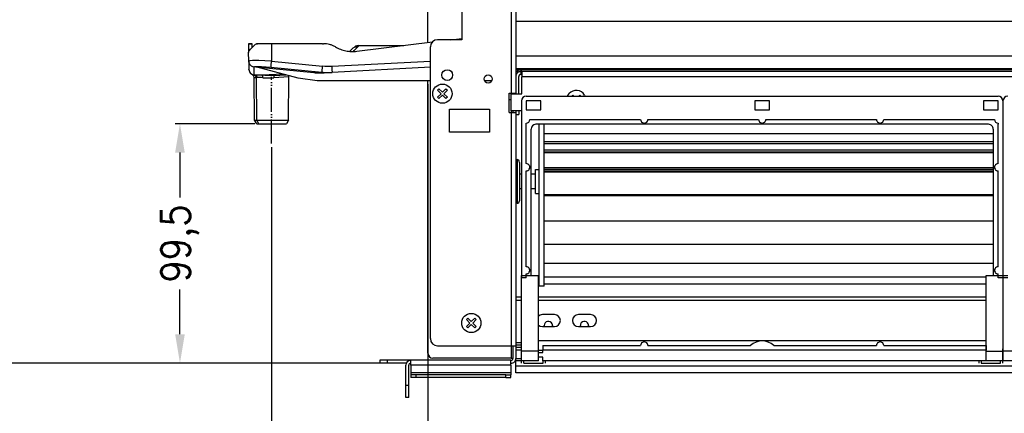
# Model space of a CAD drawing. Header units: inches. Extents: x -626 to 4489, y 2807 to 4201.
# Tile 32 of 52: x 2574 to 2983, y 3382 to 3546. Entities that reach past the tile are written whole.
import ezdxf

# ---------------------------------------------------------------- set-up
doc = ezdxf.new("R2010")
doc.units = ezdxf.units.IN
doc.linetypes.add('PHANTOM', pattern=[13, 10, -1, 0, -1, 0, -1])
doc.layers.add('1', color=7, linetype='Continuous')
doc.styles.add('CONVERTER_11', font='txt.shx', dxfattribs={"width": 0.9})
doc.dimstyles.new('ME10_DIM_33', dxfattribs={"dimtxt": 12, "dimasz": 12, "dimexe": 2, "dimexo": 1.5, "dimgap": 2, "dimtad": 1, "dimdsep": 46, "dimtxsty": 'CONVERTER_11', "dimsah": 1, "dimcen": 0.09, "dimclrd": 2, "dimclre": 2, "dimclrt": 2, "dimadec": 0, "dimazin": 0, "dimtfac": 1, "dimtdec": 4, "dimtofl": 0, "dimtmove": 0, "dimatfit": 0, "dimfxl": 1, "dimtolj": 1, "dimtzin": 0, "dimarcsym": 0})
doc.dimstyles.new('ME10_DIM_34', dxfattribs={"dimtxt": 12, "dimasz": 12, "dimexe": 2, "dimexo": 1.5, "dimgap": 2, "dimtad": 1, "dimdsep": 46, "dimtxsty": 'CONVERTER_11', "dimsah": 1, "dimcen": 0.09, "dimclrd": 2, "dimclre": 2, "dimclrt": 2, "dimadec": 0, "dimazin": 0, "dimtfac": 1, "dimtdec": 4, "dimtofl": 0, "dimtmove": 0, "dimatfit": 0, "dimfxl": 1, "dimtolj": 1, "dimtzin": 0, "dimarcsym": 0})
doc.dimstyles.new('ME10_DIM_35', dxfattribs={"dimtxt": 12, "dimasz": 12, "dimexe": 2, "dimexo": 1.5, "dimgap": 2, "dimtad": 1, "dimdsep": 46, "dimtxsty": 'CONVERTER_11', "dimsah": 1, "dimcen": 0.09, "dimclrd": 2, "dimclre": 2, "dimclrt": 2, "dimadec": 0, "dimazin": 0, "dimtfac": 1, "dimtdec": 4, "dimtofl": 0, "dimtmove": 0, "dimatfit": 0, "dimfxl": 1, "dimtolj": 1, "dimtzin": 0, "dimarcsym": 0})
doc.dimstyles.new('ME10_DIM_36', dxfattribs={"dimtxt": 12, "dimasz": 12, "dimexe": 2, "dimexo": 1.5, "dimgap": 2, "dimtad": 1, "dimdsep": 46, "dimtxsty": 'CONVERTER_11', "dimsah": 1, "dimcen": 0.09, "dimclrd": 2, "dimclre": 2, "dimclrt": 2, "dimadec": 0, "dimazin": 0, "dimtfac": 1, "dimtdec": 4, "dimtofl": 0, "dimtmove": 0, "dimatfit": 0, "dimfxl": 1, "dimtolj": 1, "dimtzin": 0, "dimarcsym": 0})
doc.dimstyles.new('ME10_DIM_37', dxfattribs={"dimtxt": 12, "dimasz": 12, "dimexe": 2, "dimexo": 1.5, "dimgap": 2, "dimtad": 1, "dimdsep": 46, "dimtxsty": 'CONVERTER_11', "dimsah": 1, "dimcen": 0.09, "dimclrd": 2, "dimclre": 2, "dimclrt": 2, "dimadec": 0, "dimazin": 0, "dimtfac": 1, "dimtdec": 4, "dimtofl": 0, "dimtmove": 0, "dimatfit": 0, "dimfxl": 1, "dimtolj": 1, "dimtzin": 0, "dimarcsym": 0})
doc.dimstyles.new('ME10_DIM_38', dxfattribs={"dimtxt": 12, "dimasz": 12, "dimexe": 2, "dimexo": 1.5, "dimgap": 2, "dimtad": 1, "dimdsep": 46, "dimtxsty": 'CONVERTER_11', "dimsah": 1, "dimcen": 0.09, "dimclrd": 2, "dimclre": 2, "dimclrt": 2, "dimadec": 0, "dimazin": 0, "dimtfac": 1, "dimtdec": 4, "dimtofl": 0, "dimtmove": 0, "dimatfit": 0, "dimfxl": 1, "dimtolj": 1, "dimtzin": 0, "dimarcsym": 0})

# ---------------------------------------------------------------- blocks, each defined once
blk = doc.blocks.new('*D100')
at = {"layer": '1', "color": 3, "lineweight": -2, "transparency": 16777216}
for p, q in [((2459.59, 3964.24), (2310.06, 3964.24)), ((2312.06, 3952.24), (2312.06, 3700)), ((2312.06, 3414.97), (2312.06, 3667.2)), ((2725.05, 3402.97), (2310.06, 3402.97))]:
    blk.add_line(p, q, dxfattribs=at)
at = {"layer": '1', "color": 3, "transparency": 16777216}
for points in [[(2310.06, 3952.24), (2314.06, 3952.24), (2312.06, 3964.24)], [(2310.06, 3414.97), (2314.06, 3414.97), (2312.06, 3402.97)]]:
    blk.add_solid(points, dxfattribs=at)
at = {"layer": 'Defpoints', "color": 0, "transparency": 16777216}
for p in [(2312.06, 3964.24), (2461.09, 3964.24), (2726.55, 3402.97)]:
    blk.add_point(p, dxfattribs=at)
at = {"layer": '1', "color": 3, "transparency": 16777216, "insert": (2312.06, 3683.6), "char_height": 12, "attachment_point": 5, "rotation": 90, "style": 'CONVERTER_11'}
blk.add_mtext('\\A1;558', dxfattribs=at)
blk = doc.blocks.new('*D101')
at = {"layer": '1', "color": 3, "lineweight": -2, "transparency": 16777216}
for p, q in [((2459.7, 3920.89), (2350.73, 3920.89)), ((2352.73, 3908.89), (2352.73, 3676.53)), ((2352.73, 3414.97), (2352.73, 3647.33)), ((2725.05, 3402.97), (2350.73, 3402.97))]:
    blk.add_line(p, q, dxfattribs=at)
at = {"layer": '1', "color": 3, "transparency": 16777216}
for points in [[(2350.73, 3908.89), (2354.73, 3908.89), (2352.73, 3920.89)], [(2350.73, 3414.97), (2354.73, 3414.97), (2352.73, 3402.97)]]:
    blk.add_solid(points, dxfattribs=at)
at = {"layer": 'Defpoints', "color": 0, "transparency": 16777216}
for p in [(2352.73, 3920.89), (2461.2, 3920.89), (2726.55, 3402.97)]:
    blk.add_point(p, dxfattribs=at)
at = {"layer": '1', "color": 3, "transparency": 16777216, "insert": (2352.73, 3661.93), "char_height": 12, "attachment_point": 5, "rotation": 90, "style": 'CONVERTER_11'}
blk.add_mtext('\\A1;515', dxfattribs=at)
blk = doc.blocks.new('*D102')
at = {"layer": '1', "color": 3, "lineweight": -2, "transparency": 16777216}
for p, q in [((2459.95, 3874.54), (2391.56, 3874.54)), ((2393.56, 3862.54), (2393.56, 3655.15)), ((2393.56, 3414.97), (2393.56, 3622.35)), ((2722.05, 3402.97), (2391.56, 3402.97))]:
    blk.add_line(p, q, dxfattribs=at)
at = {"layer": '1', "color": 3, "transparency": 16777216}
for points in [[(2391.56, 3862.54), (2395.56, 3862.54), (2393.56, 3874.54)], [(2391.56, 3414.97), (2395.56, 3414.97), (2393.56, 3402.97)]]:
    blk.add_solid(points, dxfattribs=at)
at = {"layer": 'Defpoints', "color": 0, "transparency": 16777216}
for p in [(2393.56, 3874.54), (2461.45, 3874.54), (2723.55, 3402.97)]:
    blk.add_point(p, dxfattribs=at)
at = {"layer": '1', "color": 3, "transparency": 16777216, "insert": (2393.56, 3638.75), "char_height": 12, "attachment_point": 5, "rotation": 90, "style": 'CONVERTER_11'}
blk.add_mtext('\\A1;468', dxfattribs=at)
blk = doc.blocks.new('*D103')
at = {"layer": '1', "color": 3, "lineweight": -2, "transparency": 16777216}
for p, q in [((2459.91, 3633.76), (2434.42, 3633.76)), ((2436.42, 3621.76), (2436.42, 3534.76)), ((2436.42, 3414.97), (2436.42, 3501.96)), ((2725.05, 3402.97), (2434.42, 3402.97))]:
    blk.add_line(p, q, dxfattribs=at)
at = {"layer": '1', "color": 3, "transparency": 16777216}
for points in [[(2434.42, 3621.76), (2438.42, 3621.76), (2436.42, 3633.76)], [(2434.42, 3414.97), (2438.42, 3414.97), (2436.42, 3402.97)]]:
    blk.add_solid(points, dxfattribs=at)
at = {"layer": 'Defpoints', "color": 0, "transparency": 16777216}
for p in [(2461.41, 3633.76), (2436.42, 3402.97), (2726.55, 3402.97)]:
    blk.add_point(p, dxfattribs=at)
at = {"layer": '1', "color": 3, "transparency": 16777216, "insert": (2436.42, 3518.36), "char_height": 12, "attachment_point": 5, "rotation": 90, "style": 'CONVERTER_11'}
blk.add_mtext('\\A1;228', dxfattribs=at)
blk = doc.blocks.new('*D104')
at = {"layer": '1', "color": 3, "lineweight": -2, "transparency": 16777216}
for p, q in [((2743.55, 3518.83), (2743.55, 3277.13)), ((2678.58, 3492.73), (2678.58, 3277.13)), ((2690.58, 3279.13), (2700.07, 3279.13)), ((2731.55, 3279.13), (2722.07, 3279.13))]:
    blk.add_line(p, q, dxfattribs=at)
at = {"layer": '1', "color": 3, "transparency": 16777216}
for points in [[(2690.58, 3281.13), (2690.58, 3277.13), (2678.58, 3279.13)], [(2731.55, 3281.13), (2731.55, 3277.13), (2743.55, 3279.13)]]:
    blk.add_solid(points, dxfattribs=at)
at = {"layer": 'Defpoints', "color": 0, "transparency": 16777216}
for p in [(2743.55, 3520.33), (2678.58, 3494.23), (2743.55, 3279.13)]:
    blk.add_point(p, dxfattribs=at)
at = {"layer": '1', "color": 3, "transparency": 16777216, "insert": (2711.07, 3279.13), "char_height": 12, "attachment_point": 5, "rotation": 0.0001, "style": 'CONVERTER_11'}
blk.add_mtext('\\A1;65', dxfattribs=at)
blk = doc.blocks.new('*D105')
at = {"layer": '1', "color": 3, "lineweight": -2, "transparency": 16777216}
for p, q in [((2671.69, 3502.46), (2638.55, 3502.46)), ((2640.55, 3490.46), (2640.55, 3471.81)), ((2640.55, 3414.97), (2640.55, 3433.61)), ((2725.05, 3402.97), (2638.55, 3402.97))]:
    blk.add_line(p, q, dxfattribs=at)
at = {"layer": '1', "color": 3, "transparency": 16777216}
for points in [[(2638.55, 3490.46), (2642.55, 3490.46), (2640.55, 3502.46)], [(2638.55, 3414.97), (2642.55, 3414.97), (2640.55, 3402.97)]]:
    blk.add_solid(points, dxfattribs=at)
at = {"layer": 'Defpoints', "color": 0, "transparency": 16777216}
for p in [(2673.19, 3502.46), (2640.55, 3402.97), (2726.55, 3402.97)]:
    blk.add_point(p, dxfattribs=at)
at = {"layer": '1', "color": 3, "transparency": 16777216, "insert": (2640.55, 3452.71), "char_height": 12, "attachment_point": 5, "rotation": 90, "style": 'CONVERTER_11'}
blk.add_mtext('\\A1;99,5', dxfattribs=at)

msp = doc.modelspace()

# ---------------------------------------------------------------- linework, layer by layer
at = {"color": 7, "linetype": 'Continuous'}
for p, q in [((2757.552, 3565.367), (2757.552, 3537.367)), ((2780.052, 3564.288), (2780.052, 3515.167)), ((2743.552, 3536.198), (2743.552, 3551.559)), ((2757.552, 3537.367), (2747.552, 3537.367)), ((2753.075, 3537.367), (2757.552, 3537.917)), ((2670.496, 3535.685), (2668.996, 3535.685)), ((2668.996, 3535.685), (2668.996, 3535.669)), ((2668.996, 3535.669), (2668.997, 3535.624)), ((2668.997, 3535.624), (2668.998, 3535.55)), ((2668.998, 3535.55), (2669, 3535.45)), ((2669, 3535.45), (2669.059, 3532.055)), ((2669.263, 3532.74), (2669.859, 3533.483)), ((2669.859, 3533.483), (2670.777, 3534.412)), ((2670.496, 3535.669), (2670.496, 3535.685)), ((2670.497, 3535.624), (2670.496, 3535.669)), ((2670.498, 3535.55), (2670.497, 3535.624)), ((2670.5, 3535.45), (2670.498, 3535.55)), ((2670.523, 3534.155), (2670.5, 3535.45)), ((2670.777, 3534.412), (2671.958, 3535.45)), ((2671.958, 3535.45), (2672.308, 3535.632)), ((2672.698, 3535.685), (2672.308, 3535.632)), ((2672.308, 3535.632), (2672.698, 3535.685)), ((2678.581, 3535.685), (2672.698, 3535.685)), ((2699.728, 3535.685), (2678.581, 3535.685)), ((2699.728, 3535.685), (2700.104, 3535.685)), ((2699.728, 3535.685), (2700.104, 3535.685)), ((2711.77, 3533.271), (2711.057, 3532.557)), ((2712.333, 3533.833), (2711.77, 3533.271)), ((2712.333, 3533.833), (2711.77, 3533.271)), ((2712.964, 3534.194), (2712.333, 3533.833)), ((2712.334, 3533.835), (2712.333, 3533.833)), ((2713.267, 3534.254), (2712.964, 3534.194)), ((2713.56, 3534.253), (2713.267, 3534.254)), ((2713.667, 3534.233), (2713.56, 3534.253)), ((2713.756, 3534.217), (2713.667, 3534.233)), ((2713.843, 3534.203), (2713.756, 3534.217)), ((2714.912, 3534.967), (2713.843, 3534.203)), ((2714.048, 3532.575), (2745.387, 3536.423)), ((2714.912, 3534.967), (2733.528, 3534.967)), ((2744.552, 3413.167), (2744.552, 3534.367)), ((2669.056, 3532.249), (2669.263, 3532.74)), ((2669.121, 3528.502), (2669.056, 3532.249)), ((2669.121, 3528.502), (2669.181, 3525.099)), ((2669.17, 3528.052), (2669.121, 3528.502)), ((2669.845, 3523.262), (2669.181, 3525.099)), ((2671.994, 3526.095), (2696.114, 3523.695)), ((2689.701, 3521.351), (2671.994, 3526.095)), ((2744.552, 3525.906), (2703.725, 3523.767)), ((2670.776, 3522.627), (2669.845, 3523.262)), ((2671.236, 3522.263), (2670.776, 3522.627)), ((2671.413, 3521.704), (2671.236, 3522.263)), ((2671.568, 3503.96), (2671.413, 3521.704)), ((2679.58, 3522.501), (2678.473, 3522.469)), ((2679.58, 3522.501), (2684.454, 3522.757)), ((2685.594, 3503.96), (2685.75, 3521.882)), ((2685.681, 3521.91), (2685.905, 3522.368)), ((2685.711, 3521.882), (2685.681, 3521.91)), ((2697.466, 3520.329), (2689.701, 3521.351)), ((2700.437, 3523.595), (2703.725, 3523.767)), ((2702.633, 3523.738), (2703.725, 3523.767)), ((2780.052, 3524.881), (2782.552, 3524.881)), ((2780.274, 3523.682), (2780.052, 3523.682)), ((2781.252, 3514.826), (2781.252, 3522.115)), ((2782.052, 3524.811), (2782.552, 3524.811)), ((2782.552, 3524.113), (2782.052, 3524.113)), ((2782.052, 3522.914), (2782.552, 3522.914)), ((2782.552, 3524.881), (2782.552, 3524.811)), ((2782.552, 3524.109), (2782.552, 3524.113)), ((2782.552, 3524.109), (2782.552, 3521.91)), ((2782.552, 3514.826), (2782.552, 3521.91)), ((2744.552, 3520.329), (2697.466, 3520.329)), ((2743.552, 3407.067), (2743.552, 3520.329)), ((2747.501, 3516.432), (2748.067, 3516.998)), ((2748.067, 3516.998), (2749.552, 3515.513)), ((2749.552, 3515.513), (2751.037, 3516.998)), ((2751.037, 3516.998), (2751.603, 3516.432)), ((2770.063, 3520.329), (2767.041, 3520.329)), ((2748.986, 3514.947), (2747.501, 3516.432)), ((2747.501, 3513.462), (2748.986, 3514.947)), ((2748.067, 3512.896), (2747.501, 3513.462)), ((2749.552, 3514.381), (2748.067, 3512.896)), ((2751.037, 3512.896), (2749.552, 3514.381)), ((2751.603, 3516.432), (2750.118, 3514.947)), ((2750.118, 3514.947), (2751.603, 3513.462)), ((2751.603, 3513.462), (2751.037, 3512.896)), ((2777.252, 3515.167), (2778.052, 3515.167)), ((2777.252, 3507.167), (2777.252, 3515.167)), ((2778.052, 3515.167), (2780.052, 3515.167)), ((2778.052, 3507.826), (2778.052, 3514.826)), ((2778.052, 3514.826), (2782.552, 3514.826)), ((2778.852, 3515.167), (2778.852, 3514.826)), ((2780.052, 3515.167), (2780.052, 3514.826)), ((2784.369, 3513.91), (2980.334, 3513.91)), ((2801.534, 3513.91), (2802.196, 3514.979)), ((2803.243, 3513.91), (2803.302, 3513.97)), ((2803.302, 3513.97), (2803.667, 3514.334)), ((2803.667, 3514.334), (2804.091, 3513.91)), ((2806.213, 3513.91), (2806.637, 3514.334)), ((2806.637, 3514.334), (2806.673, 3514.298)), ((2806.673, 3514.298), (2807.061, 3513.91)), ((2808.553, 3514.39), (2808.738, 3513.91)), ((2777.252, 3512.571), (2778.052, 3512.539)), ((2782.369, 3511.91), (2782.369, 3438.463)), ((2790.369, 3511.91), (2784.369, 3511.91)), ((2784.369, 3511.91), (2784.369, 3508.198)), ((2790.369, 3508.198), (2790.369, 3511.91)), ((2879.352, 3511.91), (2879.352, 3508.198)), ((2885.352, 3511.91), (2879.352, 3511.91)), ((2885.352, 3508.198), (2885.352, 3511.91)), ((2980.334, 3511.91), (2974.334, 3511.91)), ((2974.334, 3511.91), (2974.334, 3508.198)), ((2980.334, 3508.198), (2980.334, 3511.91)), ((2982.334, 3511.91), (2982.334, 3439.363)), ((2982.369, 3511.91), (2982.369, 3438.463)), ((2752.552, 3498.967), (2752.552, 3508.467)), ((2752.552, 3508.467), (2769.052, 3508.467)), ((2769.052, 3508.467), (2769.052, 3498.967)), ((2777.252, 3507.167), (2778.052, 3507.167)), ((2782.369, 3507.826), (2778.052, 3507.826)), ((2778.052, 3507.167), (2780.052, 3507.167)), ((2778.852, 3507.826), (2778.852, 3507.167)), ((2780.052, 3507.826), (2780.052, 3507.167)), ((2780.052, 3507.167), (2780.052, 3410.167)), ((2780.052, 3506.227), (2781.252, 3506.227)), ((2781.252, 3507.826), (2781.252, 3507.106)), ((2781.252, 3507.106), (2781.252, 3506.227)), ((2784.369, 3508.198), (2790.369, 3508.198)), ((2879.352, 3508.198), (2885.352, 3508.198)), ((2974.334, 3508.198), (2980.334, 3508.198)), ((2982.369, 3507.826), (2982.334, 3507.826)), ((2982.369, 3506.874), (2982.334, 3506.874)), ((2982.369, 3506.014), (2982.334, 3506.014)), ((2982.369, 3504.644), (2982.334, 3504.644)), ((2671.568, 3503.96), (2672.102, 3503.96)), ((2672.434, 3502.46), (2671.568, 3503.96)), ((2672.102, 3503.96), (2672.426, 3503.96)), ((2672.426, 3503.96), (2685.594, 3503.96)), ((2672.434, 3502.46), (2673.186, 3502.46)), ((2673.186, 3502.46), (2684.728, 3502.46)), ((2685.594, 3503.96), (2684.728, 3502.46)), ((2784.334, 3502.233), (2784.349, 3502.476)), ((2784.334, 3485.879), (2784.334, 3502.233)), ((2784.349, 3502.476), (2784.394, 3502.716)), ((2785.851, 3504.173), (2786.091, 3504.218)), ((2786.091, 3504.218), (2786.334, 3504.232)), ((2786.334, 3504.232), (2831.852, 3504.232)), ((2976.352, 3502.215), (2788.352, 3502.215)), ((2789.752, 3498.889), (2789.752, 3502.215)), ((2791.752, 3498.889), (2791.752, 3502.215)), ((2834.852, 3504.232), (2880.852, 3504.232)), ((2883.852, 3504.232), (2929.852, 3504.232)), ((2932.852, 3504.232), (2978.37, 3504.232)), ((2978.37, 3504.232), (2978.613, 3504.218)), ((2978.613, 3504.218), (2978.852, 3504.173)), ((2980.31, 3502.716), (2980.355, 3502.476)), ((2980.355, 3502.476), (2980.369, 3502.233)), ((2980.369, 3485.879), (2980.369, 3502.233)), ((2982.369, 3503.735), (2982.334, 3503.735)), ((2982.369, 3502.542), (2982.334, 3502.542)), ((2769.052, 3498.967), (2752.552, 3498.967)), ((2780.052, 3496.82), (2780.052, 3496.824)), ((2780.052, 3496.82), (2780.052, 3460.114)), ((2786.352, 3439.363), (2786.352, 3500.215)), ((2789.752, 3434.967), (2789.752, 3498.889)), ((2791.752, 3434.967), (2791.752, 3498.889)), ((2791.752, 3498.378), (2978.352, 3498.378)), ((2978.352, 3500.215), (2978.352, 3439.363)), ((2982.334, 3498.378), (2982.369, 3498.378)), ((2978.352, 3494.922), (2791.752, 3494.922)), ((2978.352, 3494.153), (2791.752, 3494.153)), ((2982.369, 3494.922), (2982.334, 3494.922)), ((2982.369, 3494.153), (2982.334, 3494.153)), ((2978.352, 3491.464), (2791.752, 3491.464)), ((2978.352, 3490.703), (2791.752, 3490.703)), ((2978.352, 3490.408), (2791.752, 3490.408)), ((2982.369, 3491.464), (2982.334, 3491.464)), ((2982.369, 3490.703), (2982.334, 3490.703)), ((2982.369, 3490.408), (2982.334, 3490.408)), ((2780.052, 3487.598), (2780.64, 3487.546)), ((2780.935, 3487.474), (2780.64, 3487.546)), ((2781.26, 3487.257), (2780.935, 3487.474)), ((2781.476, 3486.933), (2781.26, 3487.257)), ((2781.552, 3486.395), (2781.476, 3486.933)), ((2781.552, 3486.395), (2781.552, 3484.183)), ((2781.552, 3484.183), (2781.552, 3470.384)), ((2978.352, 3484.08), (2791.752, 3484.08)), ((2982.369, 3484.08), (2982.334, 3484.08)), ((2782.369, 3481.467), (2781.552, 3481.467)), ((2784.334, 3443.049), (2784.334, 3482.879)), ((2788.252, 3481.467), (2786.352, 3481.467)), ((2788.252, 3473.467), (2788.252, 3483.467)), ((2788.252, 3483.467), (2789.752, 3483.467)), ((2978.352, 3483.502), (2791.752, 3483.502)), ((2978.352, 3482.766), (2791.752, 3482.766)), ((2978.352, 3482.398), (2791.752, 3482.398)), ((2980.369, 3443.049), (2980.369, 3482.879)), ((2982.369, 3483.502), (2982.334, 3483.502)), ((2982.369, 3482.766), (2982.334, 3482.766)), ((2982.369, 3482.398), (2982.334, 3482.398)), ((2782.369, 3475.467), (2781.552, 3475.467)), ((2788.252, 3475.467), (2786.352, 3475.467)), ((2788.252, 3473.467), (2789.752, 3473.467)), ((2978.352, 3472.854), (2791.752, 3472.854)), ((2978.352, 3472.507), (2791.752, 3472.507)), ((2982.369, 3472.854), (2982.334, 3472.854)), ((2982.369, 3472.507), (2982.334, 3472.507)), ((2780.64, 3469.388), (2780.052, 3469.336)), ((2780.64, 3469.388), (2780.935, 3469.46)), ((2780.935, 3469.46), (2781.26, 3469.677)), ((2781.26, 3469.677), (2781.476, 3470.001)), ((2781.476, 3470.001), (2781.552, 3470.384)), ((2780.052, 3460.114), (2780.052, 3459.467)), ((2978.352, 3462.012), (2791.752, 3462.012)), ((2978.352, 3461.919), (2791.752, 3461.919)), ((2982.369, 3462.012), (2982.334, 3462.012)), ((2982.369, 3461.919), (2982.334, 3461.919)), ((2780.052, 3459.467), (2780.052, 3459.465)), ((2978.352, 3452.29), (2791.752, 3452.29)), ((2982.369, 3452.29), (2982.334, 3452.29)), ((2978.352, 3444.353), (2791.752, 3444.353)), ((2982.369, 3444.353), (2982.334, 3444.353)), ((2782.456, 3439.363), (2784.334, 3439.363)), ((2782.456, 3438.463), (2782.456, 3439.363)), ((2784.334, 3439.363), (2784.334, 3440.049)), ((2784.334, 3438.463), (2784.334, 3439.363)), ((2784.334, 3439.363), (2789.456, 3439.363)), ((2789.456, 3407.967), (2789.456, 3439.363)), ((2975.368, 3439.363), (2980.369, 3439.363)), ((2975.368, 3410.302), (2975.368, 3439.363)), ((2980.369, 3439.363), (2980.369, 3440.049)), ((2980.369, 3438.463), (2980.369, 3439.363)), ((2980.369, 3439.363), (2982.334, 3439.363)), ((2982.334, 3439.363), (2982.334, 3438.463)), ((2982.334, 3439.363), (2982.368, 3439.363)), ((2982.368, 3439.363), (2982.368, 3407.967)), ((2982.456, 3439.363), (2984.334, 3439.363)), ((2982.456, 3438.463), (2982.456, 3439.363)), ((2782.456, 3438.463), (2782.369, 3438.463)), ((2784.334, 3438.463), (2782.456, 3438.463)), ((2782.456, 3407.967), (2782.456, 3438.463)), ((2791.752, 3434.967), (2789.752, 3434.967)), ((2975.368, 3438.74), (2791.752, 3438.74)), ((2975.368, 3435.835), (2791.752, 3435.835)), ((2982.334, 3438.463), (2980.369, 3438.463)), ((2982.369, 3438.74), (2982.368, 3438.74)), ((2982.456, 3435.835), (2982.368, 3435.835)), ((2982.456, 3438.463), (2982.369, 3438.463)), ((2984.334, 3438.463), (2982.456, 3438.463)), ((2982.456, 3407.967), (2982.456, 3438.463)), ((2790.095, 3422.964), (2789.456, 3422.536)), ((2796.052, 3423.154), (2791.052, 3423.154)), ((2811.052, 3423.154), (2806.052, 3423.154)), ((2759.501, 3421.152), (2760.067, 3421.718)), ((2760.986, 3419.667), (2759.501, 3421.152)), ((2759.501, 3418.182), (2760.986, 3419.667)), ((2760.067, 3421.718), (2761.552, 3420.233)), ((2761.552, 3419.101), (2760.067, 3417.616)), ((2761.552, 3420.233), (2763.037, 3421.718)), ((2763.037, 3417.616), (2761.552, 3419.101)), ((2763.603, 3421.152), (2762.118, 3419.667)), ((2762.118, 3419.667), (2763.603, 3418.182)), ((2763.037, 3421.718), (2763.603, 3421.152)), ((2789.456, 3418.772), (2790.095, 3418.344)), ((2791.951, 3418.154), (2791.852, 3418.654)), ((2795.252, 3418.654), (2795.152, 3418.154)), ((2806.951, 3418.154), (2806.852, 3418.654)), ((2810.252, 3418.654), (2810.152, 3418.154)), ((2760.067, 3417.616), (2759.501, 3418.182)), ((2763.603, 3418.182), (2763.037, 3417.616)), ((2790.095, 3418.344), (2791.052, 3418.154)), ((2791.052, 3418.154), (2796.052, 3418.154)), ((2806.052, 3418.154), (2811.052, 3418.154)), ((2975.368, 3412.319), (2789.456, 3412.319)), ((2747.552, 3410.167), (2778.052, 3410.167)), ((2778.052, 3410.167), (2780.052, 3410.167)), ((2778.852, 3410.167), (2778.852, 3404.967)), ((2780.052, 3410.167), (2780.052, 3404.967)), ((2782.456, 3409.454), (2780.052, 3409.454)), ((2782.369, 3403.967), (2782.369, 3408.967)), ((2782.369, 3408.967), (2782.456, 3408.967)), ((2782.456, 3403.967), (2782.456, 3407.967)), ((2789.456, 3408.337), (2791.252, 3408.337)), ((2789.456, 3403.967), (2789.456, 3407.967)), ((2789.456, 3407.467), (2791.252, 3407.467)), ((2791.252, 3410.302), (2791.252, 3408.337)), ((2791.252, 3410.302), (2831.852, 3410.302)), ((2975.368, 3408.337), (2791.252, 3408.337)), ((2791.252, 3407.467), (2791.252, 3408.337)), ((2834.852, 3410.302), (2877.533, 3410.302)), ((2887.17, 3410.302), (2929.852, 3410.302)), ((2932.852, 3410.302), (2975.368, 3410.302)), ((2975.368, 3410.302), (2975.469, 3410.302)), ((2975.368, 3408.337), (2975.368, 3410.302)), ((2975.469, 3408.337), (2975.368, 3408.337)), ((2975.368, 3407.967), (2975.368, 3408.337)), ((2975.368, 3403.967), (2975.368, 3407.967)), ((2975.469, 3408.337), (2975.469, 3410.302)), ((2982.456, 3409.454), (2982.368, 3409.454)), ((2982.368, 3407.967), (2982.368, 3403.967)), ((2982.369, 3403.967), (2982.369, 3408.967)), ((2982.369, 3408.967), (2982.456, 3408.967)), ((2982.456, 3403.967), (2982.456, 3407.967)), ((2723.552, 3404.167), (2723.552, 3402.967)), ((2726.552, 3404.167), (2723.552, 3404.167)), ((2726.552, 3402.967), (2723.552, 3402.967)), ((2736.352, 3404.167), (2726.552, 3404.167)), ((2734.527, 3402.967), (2726.552, 3402.967)), ((2736.352, 3404.167), (2736.452, 3404.167)), ((2736.352, 3402.967), (2736.452, 3402.967)), ((2736.452, 3402.167), (2736.452, 3404.167)), ((2777.952, 3404.167), (2736.452, 3404.167)), ((2778.052, 3405.067), (2745.552, 3405.067)), ((2777.952, 3402.167), (2777.952, 3404.167)), ((2777.952, 3404.167), (2778.052, 3404.167)), ((2777.952, 3402.967), (2778.052, 3402.967)), ((2778.052, 3405.067), (2778.852, 3405.067)), ((2780.052, 3403.967), (2780.052, 3404.967)), ((2782.369, 3403.967), (2780.052, 3403.967)), ((2780.052, 3401.759), (2780.052, 3403.967)), ((2782.369, 3403.967), (2782.456, 3403.967)), ((2782.369, 3402.967), (2782.369, 3403.967)), ((2789.456, 3403.967), (2782.456, 3403.967)), ((2783.369, 3402.967), (2791.352, 3402.967)), ((2791.252, 3405.467), (2789.456, 3405.467)), ((2791.252, 3403.967), (2791.252, 3405.467)), ((2975.368, 3403.967), (2791.252, 3403.967)), ((2792.352, 3402.967), (2792.352, 3403.967)), ((2972.352, 3403.967), (2972.352, 3402.967)), ((2973.352, 3402.967), (2981.334, 3402.967)), ((2982.368, 3403.967), (2975.368, 3403.967)), ((2982.334, 3402.967), (2982.334, 3403.967)), ((2982.369, 3403.967), (2982.368, 3403.967)), ((2982.369, 3403.967), (2982.456, 3403.967)), ((2982.369, 3402.967), (2982.369, 3403.967)), ((2989.456, 3403.967), (2982.456, 3403.967)), ((2734.352, 3393.767), (2734.352, 3402.167)), ((2735.552, 3393.767), (2735.552, 3402.167)), ((2736.452, 3402.167), (2736.452, 3398.967)), ((2736.452, 3398.967), (2736.452, 3398.167)), ((2738.452, 3398.167), (2736.452, 3398.167)), ((2736.452, 3398.167), (2736.452, 3396.967)), ((2775.952, 3398.167), (2738.452, 3398.167)), ((2775.952, 3398.167), (2777.952, 3398.167)), ((2777.952, 3402.167), (2777.952, 3398.967)), ((2777.952, 3398.967), (2777.952, 3398.167)), ((2777.952, 3396.967), (2777.952, 3398.167)), ((3485.052, 3401.759), (2780.052, 3401.759)), ((2780.052, 3398.967), (2780.052, 3401.759)), ((3485.052, 3398.967), (2780.052, 3398.967)), ((2738.452, 3396.967), (2736.452, 3396.967)), ((2775.952, 3396.967), (2738.452, 3396.967)), ((2775.952, 3396.967), (2777.952, 3396.967)), ((2734.352, 3388.767), (2734.352, 3393.767)), ((2735.552, 3388.767), (2735.552, 3393.767)), ((2735.552, 3388.767), (2734.352, 3388.767))]:
    msp.add_line(p, q, dxfattribs=at)
at = {"color": 9, "linetype": 'Continuous'}
for p, q in [((2778.052, 3564.973), (2778.052, 3515.167)), ((3485.052, 3544.908), (2780.052, 3544.908)), ((2670.5, 3535.45), (2669, 3535.45)), ((2678.581, 3535.685), (2678.581, 3528.42)), ((2712.948, 3532.868), (2714.912, 3534.967)), ((2712.616, 3532.515), (2712.948, 3532.868)), ((3485.052, 3530.534), (2780.052, 3530.534)), ((2669.525, 3528.649), (2669.121, 3528.502)), ((2670.712, 3528.725), (2669.525, 3528.649)), ((2673.326, 3528.702), (2670.712, 3528.725)), ((2671.374, 3526.067), (2671.671, 3526.215)), ((2671.434, 3522.664), (2671.374, 3526.067)), ((2671.671, 3526.215), (2672.544, 3526.29)), ((2672.544, 3526.29), (2673.411, 3526.296)), ((2675.837, 3528.594), (2673.326, 3528.702)), ((2673.411, 3526.296), (2674.468, 3526.267)), ((2674.468, 3526.267), (2676.316, 3526.16)), ((2678.581, 3528.42), (2675.837, 3528.594)), ((2676.316, 3526.16), (2678.334, 3525.985)), ((2678.334, 3525.985), (2699.528, 3523.874)), ((2678.581, 3528.42), (2699.775, 3526.309)), ((2700.727, 3526.232), (2699.775, 3526.309)), ((2701.683, 3526.192), (2700.727, 3526.232)), ((2702.639, 3526.188), (2701.683, 3526.192)), ((2703.595, 3526.22), (2702.639, 3526.188)), ((2744.552, 3528.366), (2703.595, 3526.22)), ((2780.052, 3525.423), (3485.052, 3525.423)), ((2780.052, 3525.028), (3485.052, 3525.028)), ((2670.776, 3522.627), (2670.943, 3522.604)), ((2670.943, 3522.604), (2671.434, 3522.602)), ((2671.413, 3521.704), (2671.618, 3521.658)), ((2671.434, 3522.664), (2671.434, 3522.602)), ((2671.905, 3522.618), (2671.434, 3522.664)), ((2671.512, 3522.605), (2671.434, 3522.602)), ((2671.618, 3521.658), (2672.223, 3521.618)), ((2672.471, 3522.627), (2671.905, 3522.618)), ((2672.223, 3521.618), (2672.291, 3521.621)), ((2672.426, 3503.96), (2672.291, 3521.621)), ((2673.118, 3522.621), (2672.471, 3522.627)), ((2673.839, 3522.602), (2673.118, 3522.621)), ((2674.623, 3522.569), (2673.839, 3522.602)), ((2683.433, 3523.03), (2674.623, 3522.569)), ((2675.792, 3522.515), (2674.623, 3522.569)), ((2675.021, 3521.586), (2676.072, 3521.529)), ((2677.029, 3522.474), (2675.792, 3522.515)), ((2676.072, 3521.529), (2678.343, 3521.473)), ((2678.303, 3522.464), (2677.029, 3522.474)), ((2678.473, 3522.469), (2678.303, 3522.464)), ((2678.343, 3521.473), (2679.503, 3521.512)), ((2685.742, 3521.884), (2679.503, 3521.512)), ((2685.711, 3521.882), (2685.742, 3521.884)), ((2685.75, 3521.882), (2685.711, 3521.882)), ((2696.114, 3523.695), (2699.528, 3523.874)), ((2782.052, 3524.811), (2782.052, 3524.113)), ((2782.052, 3524.113), (2782.052, 3522.914)), ((3482.552, 3524.109), (2782.552, 3524.109)), ((3482.552, 3521.91), (2782.552, 3521.91)), ((2778.052, 3507.826), (2778.052, 3507.167)), ((2778.052, 3507.167), (2778.052, 3410.167)), ((2672.426, 3503.96), (2673.186, 3502.46)), ((2780.64, 3487.546), (2780.64, 3473.045)), ((2780.64, 3473.045), (2780.64, 3469.388)), ((2780.052, 3430.497), (2782.456, 3430.497)), ((2780.052, 3429.139), (2782.456, 3429.139)), ((2789.456, 3430.497), (2975.368, 3430.497)), ((2789.456, 3429.139), (2975.368, 3429.139)), ((2982.368, 3430.497), (2982.456, 3430.497)), ((2982.368, 3429.139), (2982.456, 3429.139)), ((2780.052, 3411.584), (2782.456, 3411.584)), ((2780.052, 3410.618), (2782.456, 3410.618)), ((2982.368, 3411.584), (2982.456, 3411.584)), ((2982.368, 3410.618), (2982.456, 3410.618)), ((2778.052, 3410.167), (2778.052, 3405.067)), ((2780.052, 3408.454), (2782.369, 3408.454)), ((2789.456, 3407.967), (2782.456, 3407.967)), ((2975.368, 3407.967), (2982.368, 3407.967)), ((2982.368, 3408.454), (2982.369, 3408.454)), ((2989.456, 3407.967), (2982.456, 3407.967)), ((2726.552, 3404.167), (2726.552, 3402.967)), ((2780.052, 3404.967), (2782.369, 3404.967)), ((2783.369, 3402.967), (2783.369, 3403.967)), ((2791.352, 3402.967), (2791.352, 3403.967)), ((2973.352, 3403.967), (2973.352, 3402.967)), ((2981.334, 3402.967), (2981.334, 3403.967)), ((2982.368, 3404.967), (2982.369, 3404.967)), ((2777.952, 3402.167), (2736.452, 3402.167)), ((2777.952, 3398.967), (2736.452, 3398.967)), ((2738.452, 3398.167), (2738.452, 3396.967)), ((2775.952, 3396.967), (2775.952, 3398.167)), ((2735.552, 3393.767), (2734.352, 3393.767))]:
    msp.add_line(p, q, dxfattribs=at)
at = {"color": 7, "linetype": 'Continuous'}
for centre, radius in [((2751.552, 3522.667), 2.25), ((2768.552, 3521.068), 1.7), ((2749.552, 3514.947), 4), ((2761.552, 3419.667), 4)]:
    msp.add_circle(centre, radius, dxfattribs=at)
for centre, radius, start, end in [((2747.552, 3534.367), 3, 90.00003, 179.99997), ((2784.369, 3511.91), 2, 90, 180), ((2805.152, 3512.284), 4, 31.76472, 137.64711), ((2980.334, 3511.91), 2, 0, 90), ((2984.369, 3511.91), 2, 90, 180), ((2784.352, 3504.215), 1.5, 271.59337, 358.40723), ((2788.352, 3500.215), 2, 90.00026, 179.99974), ((2833.352, 3504.215), 1.5, 179.33298, 0.66702), ((2882.352, 3504.215), 1.5, 179.33298, 0.66702), ((2931.352, 3504.215), 1.5, 179.33298, 0.66702), ((2976.352, 3500.215), 2, 359.99991, 90.00009), ((2980.352, 3504.215), 1.5, 181.59324, 268.40736), ((2784.352, 3484.379), 1.5, 269.33274, 90.66726), ((2980.352, 3484.379), 1.5, 89.33368, 270.66632), ((2784.352, 3441.549), 1.5, 269.33274, 90.66726), ((2980.352, 3441.549), 1.5, 89.33368, 270.66632), ((2791.052, 3420.654), 2.5, 89.99826, 112.49856), ((2796.052, 3420.654), 2.5, 270, 90), ((2806.052, 3420.654), 2.5, 90, 270), ((2811.052, 3420.654), 2.5, 270, 90), ((2793.552, 3418.654), 1.7, 22.49989, 179.99945), ((2793.552, 3418.654), 1.7, 0.00229, 22.50177), ((2808.552, 3418.654), 1.7, 22.49989, 179.99945), ((2808.552, 3418.654), 1.7, 0.00229, 22.50177), ((2747.552, 3413.167), 3, 180.00008, 269.99992), ((2833.352, 3410.319), 1.5, 359.33338, 180.66662), ((2882.352, 3405.224), 7, 46.50027, 133.49973), ((2931.352, 3410.319), 1.5, 359.33339, 180.66661), ((2745.552, 3407.067), 2, 180.00021, 269.99979), ((2736.352, 3402.167), 2, 90.00005, 179.99995), ((2736.352, 3402.167), 0.8, 90.00122, 180.00097), ((2778.052, 3404.967), 0.8, 270.00075, 0.00144), ((2778.052, 3404.967), 2, 269.99986, 0.00014)]:
    msp.add_arc(centre, radius, start, end, dxfattribs=at)
for points in [[(2700.142, 3535.686), (2700.123, 3535.686), (2700.104, 3535.685)], [(2705.097, 3534.372), (2703.924, 3534.943), (2702.687, 3535.356), (2701.406, 3535.605), (2700.104, 3535.685)], [(2705.097, 3534.372), (2707.197, 3533.388), (2709.427, 3532.751), (2711.73, 3532.478), (2714.048, 3532.575)], [(2714.809, 3534.853), (2713.992, 3534.759), (2713.22, 3534.477)], [(2669.181, 3525.099), (2669.195, 3524.873), (2669.23, 3524.65)], [(2696.114, 3523.695), (2698.273, 3523.563), (2700.437, 3523.595)], [(2782.052, 3524.811), (2781.534, 3524.743), (2781.052, 3524.544), (2780.638, 3524.226), (2780.32, 3523.812), (2780.12, 3523.33), (2780.052, 3522.813)], [(2782.052, 3524.113), (2781.534, 3524.045), (2781.052, 3523.846), (2780.638, 3523.528), (2780.32, 3523.114), (2780.12, 3522.632), (2780.052, 3522.115)], [(2782.052, 3522.914), (2781.845, 3522.887), (2781.652, 3522.807), (2781.486, 3522.68), (2781.359, 3522.514), (2781.279, 3522.322), (2781.252, 3522.115)]]:
    msp.add_spline(points, degree=3, dxfattribs=at)
at = {"color": 9, "linetype": 'Continuous'}
for points in [[(2669.17, 3528.052), (2669.329, 3527.549), (2669.591, 3527.091), (2669.944, 3526.698), (2670.372, 3526.388), (2670.856, 3526.174), (2671.374, 3526.067)], [(2678.334, 3525.985), (2678.343, 3526.066), (2678.36, 3526.227), (2678.384, 3526.463), (2678.415, 3526.766)], [(2678.415, 3526.766), (2678.451, 3527.126), (2678.492, 3527.531), (2678.536, 3527.967), (2678.581, 3528.42)], [(2699.528, 3523.874), (2699.536, 3523.942), (2699.549, 3524.073), (2699.569, 3524.266), (2699.609, 3524.655), (2699.658, 3525.146), (2699.715, 3525.708), (2699.775, 3526.309)], [(2703.595, 3526.22), (2703.608, 3525.963), (2703.621, 3525.71), (2703.634, 3525.463), (2703.647, 3525.224), (2703.659, 3524.995), (2703.667, 3524.84), (2703.675, 3524.693), (2703.682, 3524.555), (2703.689, 3524.426), (2703.696, 3524.307), (2703.702, 3524.198), (2703.707, 3524.1), (2703.711, 3524.024), (2703.715, 3523.958), (2703.718, 3523.901), (2703.72, 3523.854), (2703.722, 3523.817), (2703.724, 3523.79), (2703.725, 3523.773), (2703.725, 3523.767)], [(2669.23, 3524.65), (2669.389, 3524.147), (2669.651, 3523.688), (2670.003, 3523.295), (2670.431, 3522.985), (2670.915, 3522.772), (2671.434, 3522.664)], [(2672.223, 3521.618), (2672.193, 3521.856), (2672.115, 3522.079), (2671.992, 3522.276), (2671.831, 3522.434), (2671.641, 3522.545), (2671.434, 3522.602)], [(2671.905, 3522.618), (2671.701, 3522.611), (2671.512, 3522.605)], [(2672.229, 3521.973), (2672.113, 3522.209), (2671.946, 3522.401), (2671.741, 3522.536), (2671.512, 3522.605)], [(2672.422, 3522.289), (2672.313, 3522.411), (2672.188, 3522.509), (2672.05, 3522.578), (2671.905, 3522.618)], [(2672.291, 3521.621), (2672.274, 3521.8), (2672.229, 3521.973)], [(2672.636, 3521.635), (2672.457, 3521.628), (2672.291, 3521.621)], [(2672.636, 3521.635), (2672.62, 3521.813), (2672.578, 3521.985), (2672.511, 3522.145), (2672.422, 3522.289)], [(2675.021, 3521.586), (2673.701, 3521.639), (2672.636, 3521.635)], [(2675.021, 3521.586), (2675.014, 3521.823), (2674.98, 3522.046), (2674.919, 3522.242), (2674.836, 3522.4), (2674.735, 3522.511), (2674.623, 3522.569)], [(2679.505, 3522.208), (2679.497, 3522.058), (2679.494, 3521.888), (2679.496, 3521.704), (2679.503, 3521.512)], [(2679.58, 3522.501), (2679.556, 3522.481), (2679.535, 3522.424), (2679.518, 3522.331), (2679.505, 3522.208)], [(2699.528, 3523.874), (2701.079, 3523.758), (2702.633, 3523.732)]]:
    msp.add_spline(points, degree=3, dxfattribs=at)
at = {"layer": '1', "color": 2, "linetype": 'PHANTOM'}
msp.add_line((2678.581, 3494.235), (2678.581, 3521.882), dxfattribs=at)

# ---------------------------------------------------------------- dimensions: what is measured, and where the dimension line sits
at = {"layer": '1', "color": 3}
for base, p1, p2, text, dimstyle, picture, middle in [((2312.06, 3964.241), (2726.552, 3402.967), (2461.09, 3964.241), '558', 'ME10_DIM_33', '*D100', (2312.06, 3683.604)), ((2352.728, 3920.891), (2726.552, 3402.967), (2461.2, 3920.891), '515', 'ME10_DIM_34', '*D101', (2352.728, 3661.929)), ((2393.564, 3874.543), (2723.552, 3402.967), (2461.453, 3874.543), '468', 'ME10_DIM_35', '*D102', (2393.564, 3638.755)), ((2436.42, 3402.967), (2461.408, 3633.757), (2726.552, 3402.967), '228', 'ME10_DIM_36', '*D103', (2436.42, 3518.362)), ((2640.553, 3402.967), (2673.186, 3502.46), (2726.552, 3402.967), '99,5', 'ME10_DIM_38', '*D105', (2640.553, 3452.713))]:
    dim = msp.add_linear_dim(base=base, p1=p1, p2=p2, angle=90, text=text, dimstyle=dimstyle, override={"dimclrd": 3, "dimclre": 3, "dimclrt": 3}, dxfattribs=at)
    dim.commit()
    dim.dimension.update_dxf_attribs({"geometry": picture, "text_midpoint": middle, "text_rotation": 90})
dim = msp.add_linear_dim(base=(2743.552, 3279.132), p1=(2678.581, 3494.235), p2=(2743.552, 3520.329), text='65', dimstyle='ME10_DIM_37', override={"dimclrd": 3, "dimclre": 3, "dimclrt": 3}, dxfattribs=at)
dim.commit()
dim.dimension.update_dxf_attribs({"geometry": '*D104', "text_midpoint": (2711.066, 3279.132), "text_rotation": 0.00014})

doc.saveas('drawing.dxf')
